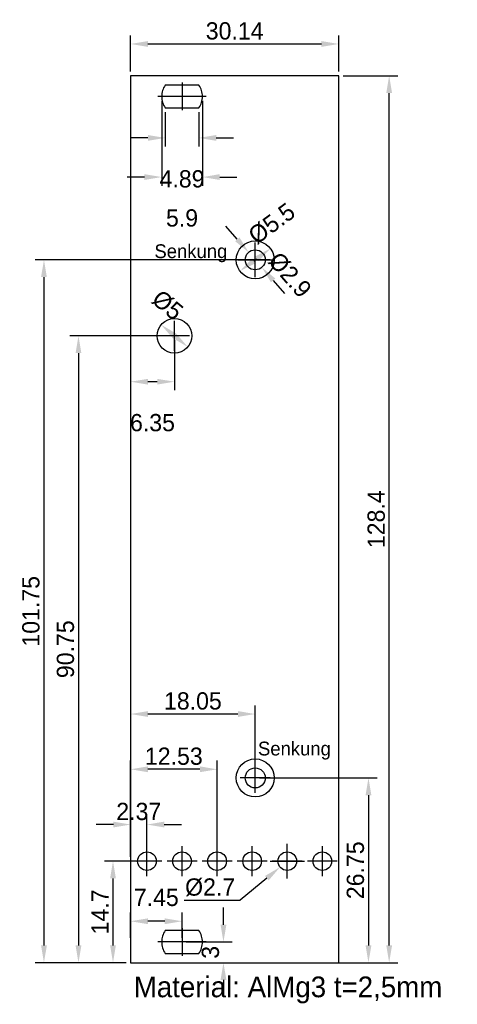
# Model space of a CAD drawing. Extents: x -24 to 40, y -9 to 134.
import ezdxf

# ---------------------------------------------------------------- set-up
doc = ezdxf.new("R2010")
doc.units = 0
doc.linetypes.add('CENTERLINE', pattern=[30, 12, -1.5, 3, -1.5, 12])
doc.layers.get('Defpoints').update_dxf_attribs({"true_color": 0xffffff})
for name, color, linetype, true_color in [('BEMASSUNG', 3, 'Continuous', 0x00ff00), ('Cutout', 1, 'Continuous', 0xff0000), ('Dimension', 7, 'Continuous', 0xffffff), ('INFO', 2, 'Continuous', 0xffff00), ('Origins', 1, 'Continuous', 0xff0000)]:
    doc.layers.add(name, color=color, linetype=linetype, true_color=true_color)
doc.styles.add('QCADDimTextStyle', font='txt')
doc.styles.add('textstyle0', font='txt')
doc.styles.add('textstyle1', font='txt')
doc.styles.add('textstyle2', font='txt')
doc.dimstyles.new('QCADDimStyle', dxfattribs={"dimtxt": 2.5, "dimasz": 2.5, "dimexe": 1.25, "dimexo": 0.625, "dimtad": 1, "dimtoh": 1, "dimdec": 4, "dimzin": 0, "dimdsep": 46, "dimtxsty": 'QCADDimTextStyle', "dimcen": 0.09, "dimadec": 0, "dimazin": 0, "dimtfac": 1, "dimtdec": 4, "dimtofl": 0, "dimtmove": 0, "dimatfit": 3, "dimfxl": 1, "dimtolj": 1, "dimtzin": 0, "dimarcsym": 0})

# ---------------------------------------------------------------- blocks, each defined once
blk = doc.blocks.new('*D1')
at = {"layer": 'BEMASSUNG', "color": 0, "lineweight": -2}
for p, q in [((-2.45, 120.12), (-2.45, 115.15)), ((2.45, 120.12), (2.45, 115.15)), ((-4.95, 116.4), (-7.45, 116.4)), ((4.95, 116.4), (7.45, 116.4))]:
    blk.add_line(p, q, dxfattribs=at)
at = {"layer": 'BEMASSUNG', "color": 0}
for points in [[(-4.95, 115.98), (-4.95, 116.82), (-2.45, 116.4)], [(4.95, 116.82), (4.95, 115.98), (2.45, 116.4)]]:
    blk.add_solid(points, dxfattribs=at)
at = {"layer": 'Defpoints', "color": 0}
for p in [(-2.45, 120.75), (2.45, 120.75), (2.45, 116.4)]:
    blk.add_point(p, dxfattribs=at)
at = {"layer": 'BEMASSUNG', "color": 0, "insert": (0, 110.46), "char_height": 2.5, "attachment_point": 5, "style": 'QCADDimTextStyle'}
blk.add_mtext('4.89', dxfattribs=at)
blk = doc.blocks.new('*D2')
at = {"layer": 'BEMASSUNG', "color": 0, "lineweight": -2}
for p, q in [((-2.95, 121.77), (-2.95, 109.48)), ((2.95, 121.77), (2.95, 109.48)), ((-5.45, 110.73), (-7.95, 110.73)), ((5.45, 110.73), (7.95, 110.73))]:
    blk.add_line(p, q, dxfattribs=at)
at = {"layer": 'BEMASSUNG', "color": 0}
for points in [[(-5.45, 110.32), (-5.45, 111.15), (-2.95, 110.73)], [(5.45, 111.15), (5.45, 110.32), (2.95, 110.73)]]:
    blk.add_solid(points, dxfattribs=at)
at = {"layer": 'Defpoints', "color": 0}
for p in [(-2.95, 122.4), (2.95, 122.4), (2.95, 110.73)]:
    blk.add_point(p, dxfattribs=at)
at = {"layer": 'BEMASSUNG', "color": 0, "insert": (0, 104.8), "char_height": 2.5, "attachment_point": 5, "style": 'QCADDimTextStyle'}
blk.add_mtext('5.9', dxfattribs=at)
blk = doc.blocks.new('*D3')
at = {"layer": 'BEMASSUNG', "color": 0, "lineweight": -2}
for p, q in [((23.32, 125.4), (31.25, 125.4)), ((30, -0.5), (30, 122.9)), ((23.32, -3), (31.25, -3))]:
    blk.add_line(p, q, dxfattribs=at)
at = {"layer": 'BEMASSUNG', "color": 0}
for points in [[(30.42, 122.9), (29.58, 122.9), (30, 125.4)], [(29.58, -0.5), (30.42, -0.5), (30, -3)]]:
    blk.add_solid(points, dxfattribs=at)
at = {"layer": 'Defpoints', "color": 0}
for p in [(22.69, 125.4), (30, 125.4), (22.69, -3)]:
    blk.add_point(p, dxfattribs=at)
at = {"layer": 'BEMASSUNG', "color": 0, "insert": (28.13, 61.2), "char_height": 2.5, "attachment_point": 5, "rotation": 90, "style": 'QCADDimTextStyle'}
blk.add_mtext('128.4', dxfattribs=at)
blk = doc.blocks.new('*D4')
at = {"layer": 'BEMASSUNG', "color": 0, "lineweight": -2}
for p, q in [((-7.45, 126.03), (-7.45, 131.25)), ((22.69, 126.03), (22.69, 131.25)), ((-4.95, 130), (20.19, 130))]:
    blk.add_line(p, q, dxfattribs=at)
at = {"layer": 'BEMASSUNG', "color": 0}
for points in [[(-4.95, 130.42), (-4.95, 129.58), (-7.45, 130)], [(20.19, 129.58), (20.19, 130.42), (22.69, 130)]]:
    blk.add_solid(points, dxfattribs=at)
at = {"layer": 'Defpoints', "color": 0}
for p in [(22.69, 130), (-7.45, 125.4), (22.69, 125.4)]:
    blk.add_point(p, dxfattribs=at)
at = {"layer": 'BEMASSUNG', "color": 0, "insert": (7.62, 131.88), "char_height": 2.5, "attachment_point": 5, "style": 'QCADDimTextStyle'}
blk.add_mtext('30.14', dxfattribs=at)
blk = doc.blocks.new('*D5')
at = {"layer": 'BEMASSUNG', "color": 0, "lineweight": -2}
for p, q in [((-7.45, 0.62), (-7.45, 4.25)), ((-2.5, 3), (-4.95, 3)), ((0, 0.62), (0, 4.25))]:
    blk.add_line(p, q, dxfattribs=at)
at = {"layer": 'BEMASSUNG', "color": 0}
for points in [[(-4.95, 3.42), (-4.95, 2.58), (-7.45, 3)], [(-2.5, 2.58), (-2.5, 3.42), (0, 3)]]:
    blk.add_solid(points, dxfattribs=at)
at = {"layer": 'Defpoints', "color": 0}
for p in [(-7.45, 3), (-7.45, 0), (0, 0)]:
    blk.add_point(p, dxfattribs=at)
at = {"layer": 'BEMASSUNG', "color": 0, "insert": (-3.73, 6.44), "char_height": 2.5, "attachment_point": 5, "style": 'QCADDimTextStyle'}
blk.add_mtext('7.45', dxfattribs=at)
blk = doc.blocks.new('*D6')
at = {"layer": 'BEMASSUNG', "color": 0, "lineweight": -2}
for p, q in [((6, 2.5), (6, 5)), ((0.62, 0), (7.25, 0)), ((0.62, -3), (7.25, -3)), ((6, -5.5), (6, -8))]:
    blk.add_line(p, q, dxfattribs=at)
at = {"layer": 'BEMASSUNG', "color": 0}
for points in [[(5.58, 2.5), (6.42, 2.5), (6, 0)], [(6.42, -5.5), (5.58, -5.5), (6, -3)]]:
    blk.add_solid(points, dxfattribs=at)
at = {"layer": 'Defpoints', "color": 0}
for p in [(0, 0), (0, -3), (6, -3)]:
    blk.add_point(p, dxfattribs=at)
at = {"layer": 'BEMASSUNG', "color": 0, "insert": (4.12, -1.5), "char_height": 2.5, "attachment_point": 5, "rotation": 90, "style": 'QCADDimTextStyle'}
blk.add_mtext('3', dxfattribs=at)
blk = doc.blocks.new('*D7')
at = {"layer": 'BEMASSUNG', "color": 0, "lineweight": -2}
for p, q in [((11.22, 23.75), (28.25, 23.75)), ((27, 21.25), (27, -0.5)), ((11.22, -3), (28.25, -3))]:
    blk.add_line(p, q, dxfattribs=at)
at = {"layer": 'BEMASSUNG', "color": 0}
for points in [[(27.42, 21.25), (26.58, 21.25), (27, 23.75)], [(26.58, -0.5), (27.42, -0.5), (27, -3)]]:
    blk.add_solid(points, dxfattribs=at)
at = {"layer": 'Defpoints', "color": 0}
for p in [(10.6, 23.75), (10.6, -3), (27, -3)]:
    blk.add_point(p, dxfattribs=at)
at = {"layer": 'BEMASSUNG', "color": 0, "insert": (25.12, 10.38), "char_height": 2.5, "attachment_point": 5, "rotation": 90, "style": 'QCADDimTextStyle'}
blk.add_mtext('26.75', dxfattribs=at)
blk = doc.blocks.new('*D8')
at = {"layer": 'BEMASSUNG', "color": 0, "lineweight": -2}
for p, q in [((-7.45, 87.12), (-7.45, 79.86)), ((-1.1, 87.12), (-1.1, 79.86)), ((-3.6, 81.11), (-4.95, 81.11))]:
    blk.add_line(p, q, dxfattribs=at)
at = {"layer": 'BEMASSUNG', "color": 0}
for points in [[(-4.95, 81.52), (-4.95, 80.69), (-7.45, 81.11)], [(-3.6, 80.69), (-3.6, 81.52), (-1.1, 81.11)]]:
    blk.add_solid(points, dxfattribs=at)
at = {"layer": 'Defpoints', "color": 0}
for p in [(-7.45, 87.75), (-1.1, 87.75), (-7.45, 81.11)]:
    blk.add_point(p, dxfattribs=at)
at = {"layer": 'BEMASSUNG', "color": 0, "insert": (-4.28, 75.17), "char_height": 2.5, "attachment_point": 5, "style": 'QCADDimTextStyle'}
blk.add_mtext('6.35', dxfattribs=at)
blk = doc.blocks.new('*D9')
at = {"layer": 'BEMASSUNG', "color": 0, "lineweight": -2}
for p, q in [((8, 101.73), (6.36, 103.61)), ((13.2, 95.77), (14.84, 93.89))]:
    blk.add_line(p, q, dxfattribs=at)
at = {"layer": 'BEMASSUNG', "color": 0}
for p, q in [((10.6, 96.25), (10.6, 101.25)), ((8.1, 98.75), (13.1, 98.75))]:
    blk.add_line(p, q, dxfattribs=at)
for points in [[(7.69, 101.45), (8.32, 102), (9.65, 99.84)], [(13.51, 96.05), (12.88, 95.5), (11.55, 97.66)]]:
    blk.add_solid(points, dxfattribs=at)
at = {"layer": 'Defpoints', "color": 0}
for p in [(9.65, 99.84), (11.55, 97.66)]:
    blk.add_point(p, dxfattribs=at)
at = {"layer": 'BEMASSUNG', "color": 0, "insert": (15.61, 96.56), "char_height": 2.5, "attachment_point": 5, "rotation": 311.1121, "style": 'QCADDimTextStyle'}
blk.add_mtext('%%c2.9', dxfattribs=at)
blk = doc.blocks.new('*D10')
at = {"layer": 'BEMASSUNG', "color": 0, "lineweight": -2}
blk.add_line((10.4, 98.6), (10.8, 98.9), dxfattribs=at)
at = {"layer": 'BEMASSUNG', "color": 0}
for points in [[(11.05, 98.56), (10.55, 99.23), (12.81, 100.38)], [(10.15, 98.94), (10.65, 98.27), (8.39, 97.12)]]:
    blk.add_solid(points, dxfattribs=at)
at = {"layer": 'Defpoints', "color": 0}
for p in [(12.81, 100.38), (8.39, 97.12)]:
    blk.add_point(p, dxfattribs=at)
at = {"layer": 'BEMASSUNG', "color": 0, "insert": (13, 104), "char_height": 2.5, "attachment_point": 5, "rotation": 36.4509, "style": 'QCADDimTextStyle'}
blk.add_mtext('%%c5.5', dxfattribs=at)
blk = doc.blocks.new('*D11')
at = {"layer": 'BEMASSUNG', "color": 0, "lineweight": -2}
for p, q in [((-5.71, 11.7), (-11.25, 11.7)), ((-10, 9.2), (-10, -0.5)), ((-8.07, -3), (-11.25, -3))]:
    blk.add_line(p, q, dxfattribs=at)
at = {"layer": 'BEMASSUNG', "color": 0}
for points in [[(-9.58, 9.2), (-10.42, 9.2), (-10, 11.7)], [(-10.42, -0.5), (-9.58, -0.5), (-10, -3)]]:
    blk.add_solid(points, dxfattribs=at)
at = {"layer": 'Defpoints', "color": 0}
for p in [(-5.08, 11.7), (-10, -3), (-7.45, -3)]:
    blk.add_point(p, dxfattribs=at)
at = {"layer": 'BEMASSUNG', "color": 0, "insert": (-11.88, 4.35), "char_height": 2.5, "attachment_point": 5, "rotation": 90, "style": 'QCADDimTextStyle'}
blk.add_mtext('14.7', dxfattribs=at)
blk = doc.blocks.new('*D12')
at = {"layer": 'BEMASSUNG', "color": 0, "lineweight": -2}
for p, q in [((-1.73, 87.75), (-16.25, 87.75)), ((-15, 85.25), (-15, -0.5)), ((-8.07, -3), (-16.25, -3))]:
    blk.add_line(p, q, dxfattribs=at)
at = {"layer": 'BEMASSUNG', "color": 0}
for points in [[(-14.58, 85.25), (-15.42, 85.25), (-15, 87.75)], [(-15.42, -0.5), (-14.58, -0.5), (-15, -3)]]:
    blk.add_solid(points, dxfattribs=at)
at = {"layer": 'Defpoints', "color": 0}
for p in [(-1.1, 87.75), (-15, -3), (-7.45, -3)]:
    blk.add_point(p, dxfattribs=at)
at = {"layer": 'BEMASSUNG', "color": 0, "insert": (-16.88, 42.38), "char_height": 2.5, "attachment_point": 5, "rotation": 90, "style": 'QCADDimTextStyle'}
blk.add_mtext('90.75', dxfattribs=at)
blk = doc.blocks.new('*D13')
at = {"layer": 'BEMASSUNG', "color": 0, "lineweight": -2}
for p, q in [((9.97, 98.75), (-21.25, 98.75)), ((-20, 96.25), (-20, -0.5)), ((-8.07, -3), (-21.25, -3))]:
    blk.add_line(p, q, dxfattribs=at)
at = {"layer": 'BEMASSUNG', "color": 0}
for points in [[(-19.58, 96.25), (-20.42, 96.25), (-20, 98.75)], [(-20.42, -0.5), (-19.58, -0.5), (-20, -3)]]:
    blk.add_solid(points, dxfattribs=at)
at = {"layer": 'Defpoints', "color": 0}
for p in [(10.6, 98.75), (-20, -3), (-7.45, -3)]:
    blk.add_point(p, dxfattribs=at)
at = {"layer": 'BEMASSUNG', "color": 0, "insert": (-21.88, 47.87), "char_height": 2.5, "attachment_point": 5, "rotation": 90, "style": 'QCADDimTextStyle'}
blk.add_mtext('101.75', dxfattribs=at)
blk = doc.blocks.new('*D14')
at = {"layer": 'BEMASSUNG', "color": 0, "lineweight": -2}
for p, q in [((-7.45, 12.32), (-7.45, 18.25)), ((-5.08, 12.32), (-5.08, 18.25)), ((-9.95, 17), (-12.45, 17)), ((-2.58, 17), (-0.08, 17))]:
    blk.add_line(p, q, dxfattribs=at)
at = {"layer": 'BEMASSUNG', "color": 0}
for points in [[(-9.95, 16.58), (-9.95, 17.42), (-7.45, 17)], [(-2.58, 17.42), (-2.58, 16.58), (-5.08, 17)]]:
    blk.add_solid(points, dxfattribs=at)
at = {"layer": 'Defpoints', "color": 0}
for p in [(-7.45, 17), (-7.45, 11.7), (-5.08, 11.7)]:
    blk.add_point(p, dxfattribs=at)
at = {"layer": 'BEMASSUNG', "color": 0, "insert": (-6.27, 18.88), "char_height": 2.5, "attachment_point": 5, "style": 'QCADDimTextStyle'}
blk.add_mtext('2.37', dxfattribs=at)
blk = doc.blocks.new('*D15')
at = {"layer": 'BEMASSUNG', "color": 0, "lineweight": -2}
for p, q in [((-7.45, 12.32), (-7.45, 26.25)), ((5.08, 12.32), (5.08, 26.25)), ((2.58, 25), (-4.95, 25))]:
    blk.add_line(p, q, dxfattribs=at)
at = {"layer": 'BEMASSUNG', "color": 0}
for points in [[(-4.95, 25.42), (-4.95, 24.58), (-7.45, 25)], [(2.58, 24.58), (2.58, 25.42), (5.08, 25)]]:
    blk.add_solid(points, dxfattribs=at)
at = {"layer": 'Defpoints', "color": 0}
for p in [(-7.45, 25), (-7.45, 11.7), (5.08, 11.7)]:
    blk.add_point(p, dxfattribs=at)
at = {"layer": 'BEMASSUNG', "color": 0, "insert": (-1.19, 26.88), "char_height": 2.5, "attachment_point": 5, "style": 'QCADDimTextStyle'}
blk.add_mtext('12.53', dxfattribs=at)
blk = doc.blocks.new('*D16')
at = {"layer": 'BEMASSUNG', "color": 0, "lineweight": -2}
blk.add_line((-1.1, 87.75), (-1.1, 87.75), dxfattribs=at)
at = {"layer": 'BEMASSUNG', "color": 0}
for points in [[(-0.83, 88.07), (-1.37, 87.43), (-3.02, 89.35)], [(-1.37, 87.43), (-0.83, 88.07), (0.82, 86.15)]]:
    blk.add_solid(points, dxfattribs=at)
at = {"layer": 'Defpoints', "color": 0}
for p in [(-3.02, 89.35), (0.82, 86.15)]:
    blk.add_point(p, dxfattribs=at)
at = {"layer": 'BEMASSUNG', "color": 0, "insert": (-2.1, 92.19), "char_height": 2.5, "attachment_point": 5, "rotation": 320.1944, "style": 'QCADDimTextStyle'}
blk.add_mtext('%%c5', dxfattribs=at)
blk = doc.blocks.new('*D17')
at = {"layer": 'BEMASSUNG', "color": 0}
for p, q in [((15.24, 9.2), (15.24, 14.2)), ((12.74, 11.7), (17.74, 11.7))]:
    blk.add_line(p, q, dxfattribs=at)
at = {"layer": 'BEMASSUNG', "color": 0, "lineweight": -2}
for p in [(12.28, 9.24), (0.32, 6.03)]:
    blk.add_line(p, (8.44, 6.03), dxfattribs=at)
at = {"layer": 'BEMASSUNG', "color": 0}
blk.add_solid([(12.55, 8.92), (12.02, 9.56), (14.2, 10.84)], dxfattribs=at)
at = {"layer": 'Defpoints', "color": 0}
for p in [(16.28, 12.56), (14.2, 10.84)]:
    blk.add_point(p, dxfattribs=at)
at = {"layer": 'BEMASSUNG', "color": 0, "insert": (4.07, 7.91), "char_height": 2.5, "attachment_point": 5, "style": 'QCADDimTextStyle'}
blk.add_mtext('%%c2.7', dxfattribs=at)
blk = doc.blocks.new('*D18')
at = {"layer": 'BEMASSUNG', "color": 0, "lineweight": -2}
for p, q in [((-7.45, 36.35), (-7.45, 31.75)), ((10.6, 24.38), (10.6, 34.25)), ((8.1, 33), (-4.95, 33))]:
    blk.add_line(p, q, dxfattribs=at)
at = {"layer": 'BEMASSUNG', "color": 0}
for points in [[(-4.95, 33.42), (-4.95, 32.58), (-7.45, 33)], [(8.1, 32.58), (8.1, 33.42), (10.6, 33)]]:
    blk.add_solid(points, dxfattribs=at)
at = {"layer": 'Defpoints', "color": 0}
for p in [(-7.45, 36.98), (-7.45, 33), (10.6, 23.75)]:
    blk.add_point(p, dxfattribs=at)
at = {"layer": 'BEMASSUNG', "color": 0, "insert": (1.57, 34.88), "char_height": 2.5, "attachment_point": 5, "style": 'QCADDimTextStyle'}
blk.add_mtext('18.05', dxfattribs=at)

msp = doc.modelspace()

# ---------------------------------------------------------------- linework, layer by layer
at = {"layer": 'Cutout'}
for p, q in [((2.445, 124.05), (-2.445, 124.05)), ((-2.445, 120.75), (2.445, 120.75)), ((-6.355, 11.7), (-6.355, 11.7)), ((-3.805, 11.7), (-3.805, 11.7)), ((3.805, 11.7), (3.805, 11.7)), ((6.355, 11.7), (6.355, 11.7)), ((8.885, 11.7), (8.885, 11.7)), ((11.435, 11.7), (11.435, 11.7)), ((19.045, 11.7), (19.045, 11.7)), ((21.595, 11.7), (21.595, 11.7)), ((-5.15, 11.2), (-5.15, 11.2)), ((10.09, 11.2), (10.09, 11.2)), ((2.445, 1.65), (-2.445, 1.65)), ((-2.445, -1.65), (2.445, -1.65))]:
    msp.add_line(p, q, dxfattribs=at)
for centre, radius in [((10.6, 98.75), 2.75), ((10.6, 98.75), 1.45), ((-1.1, 87.75), 2.5), ((10.6, 23.75), 2.75), ((10.6, 23.75), 1.45), ((-5.08, 11.7), 1.35), ((0, 11.7), 1.35), ((5.08, 11.7), 1.35), ((10.16, 11.7), 1.35), ((15.24, 11.7), 1.35), ((20.32, 11.7), 1.35)]:
    msp.add_circle(centre, radius, dxfattribs=at)
for centre, start, end in [((0, 122.4), 145.99108, 180.00002), ((0, 122.4), 0, 34.00894), ((0, 122.4), 180.00002, 214.00892), ((0, 122.4), 325.99106, 0), ((0, 0), 145.99108, 180.00002), ((0, 0), 0, 34.00894), ((0, 0), 325.99106, 0), ((0, 0), 180.00002, 214.00892)]:
    msp.add_arc(centre, 2.95, start, end, dxfattribs=at)
at = {"layer": 'Dimension'}
for p, q in [((22.69, 125.4), (-7.45, 125.4)), ((-7.45, 125.4), (-7.45, -3)), ((22.69, -3), (22.69, 125.4)), ((-7.45, -3), (22.69, -3))]:
    msp.add_line(p, q, dxfattribs=at)
at = {"layer": 'Origins', "linetype": 'CENTERLINE'}
for p, q in [((0, 124.4), (0, 120.4)), ((3.5, 122.4), (-3.5, 122.4)), ((10.6, 96.58), (10.6, 100.92)), ((12.77, 98.75), (8.43, 98.75)), ((-1.1, 85.58), (-1.1, 89.92)), ((1.07, 87.75), (-3.27, 87.75)), ((10.6, 21.58), (10.6, 25.92)), ((12.77, 23.75), (8.43, 23.75)), ((-5.08, 9.53), (-5.08, 13.87)), ((0, 9.53), (0, 13.87)), ((5.08, 9.53), (5.08, 13.87)), ((10.16, 9.53), (10.16, 13.87)), ((15.24, 9.53), (15.24, 13.87)), ((20.32, 9.53), (20.32, 13.87)), ((-2.91, 11.7), (-7.25, 11.7)), ((2.17, 11.7), (-2.17, 11.7)), ((7.25, 11.7), (2.91, 11.7)), ((12.33, 11.7), (7.99, 11.7)), ((17.41, 11.7), (13.07, 11.7)), ((22.49, 11.7), (18.15, 11.7)), ((0, 2), (0, -2)), ((3.5, 0), (-3.5, 0))]:
    msp.add_line(p, q, dxfattribs=at)

# ---------------------------------------------------------------- texts
at = {"layer": 'INFO', "attachment_point": 1}
for s, insert, char_height, style in [('Senkung', (-4, 101), 2, 'textstyle0'), ('Senkung', (11, 29), 2, 'textstyle1'), ('Material: AlMg3 t=2,5mm ', (-7, -5), 3, 'textstyle2')]:
    msp.add_mtext(s, dxfattribs=dict(at, insert=insert, char_height=char_height, style=style))

# ---------------------------------------------------------------- dimensions: what is measured, and where the dimension line sits
at = {"layer": 'BEMASSUNG'}
for base, p1, p2, picture, middle in [((22.69, 130), (-7.45, 125.4), (22.69, 125.4), '*D4', (7.62, 131.875)), ((2.95, 110.733), (-2.95, 122.4), (2.95, 122.4), '*D2', (0, 104.796)), ((2.445, 116.401), (-2.445, 120.75), (2.445, 120.75), '*D1', (0, 110.463)), ((-7.45, 81.107), (-1.1, 87.75), (-7.45, 87.75), '*D8', (-4.275, 75.17)), ((-7.45, 3), (0, 0), (-7.45, 0), '*D5', (-3.725, 6.438))]:
    dim = msp.add_linear_dim(base=base, p1=p1, p2=p2, dimstyle='QCADDimStyle', override={"dimtxt": 2.5, "dimasz": 2.5, "dimexe": 1.25, "dimexo": 0.625, "dimgap": 0.625, "dimtad": 1, "dimdec": 2, "dimzin": 8, "dimcen": 2.5, "dimclrd": 0, "dimclre": 0, "dimclrt": 0, "dimtdec": 2, "dimtmove": 2, "dimtolj": 0, "dimtzin": 8}, dxfattribs=at)
    dim.commit()
    dim.dimension.update_dxf_attribs({"geometry": picture, "text_midpoint": middle})
for base, p1, p2, picture, middle in [((30, 125.4), (22.69, -3), (22.69, 125.4), '*D3', (28.125, 61.2)), ((-20, -3), (10.6, 98.75), (-7.45, -3), '*D13', (-21.875, 47.875)), ((-15, -3), (-1.1, 87.75), (-7.45, -3), '*D12', (-16.875, 42.375)), ((27, -3), (10.6, 23.75), (10.6, -3), '*D7', (25.125, 10.375)), ((-10, -3), (-5.08, 11.7), (-7.45, -3), '*D11', (-11.875, 4.35)), ((6, -3), (0, 0), (0, -3), '*D6', (4.125, -1.5))]:
    dim = msp.add_linear_dim(base=base, p1=p1, p2=p2, angle=90, dimstyle='QCADDimStyle', override={"dimtxt": 2.5, "dimasz": 2.5, "dimexe": 1.25, "dimexo": 0.625, "dimgap": 0.625, "dimtad": 1, "dimdec": 2, "dimzin": 8, "dimcen": 2.5, "dimclrd": 0, "dimclre": 0, "dimclrt": 0, "dimtdec": 2, "dimtmove": 2, "dimtolj": 0, "dimtzin": 8}, dxfattribs=at)
    dim.commit()
    dim.dimension.update_dxf_attribs({"geometry": picture, "text_midpoint": middle})
for p1, p2, picture, middle in [((12.812, 100.384), (8.388, 97.116), '*D10', (13, 104)), ((11.553, 97.658), (9.647, 99.842), '*D9', (15.612, 96.557)), ((0.821, 86.15), (-3.021, 89.35), '*D16', (-2.1, 92.19))]:
    dim = msp.add_diameter_dim_2p(p1=p1, p2=p2, dimstyle='QCADDimStyle', override={"dimtxt": 2.5, "dimasz": 2.5, "dimexe": 1.25, "dimexo": 0.625, "dimgap": 0.625, "dimtad": 1, "dimdec": 2, "dimzin": 8, "dimcen": 2.5, "dimclrd": 0, "dimclre": 0, "dimclrt": 0, "dimtdec": 2, "dimtmove": 2, "dimtolj": 0, "dimtzin": 8}, dxfattribs=at)
    dim.commit()
    dim.dimension.update_dxf_attribs({"geometry": picture, "text_midpoint": middle, "dimtype": 163})
for base, p1, p2, picture, middle in [((-7.454, 33), (10.6, 23.75), (-7.454, 36.977), '*D18', (1.573, 34.875)), ((-7.45, 25), (5.08, 11.7), (-7.45, 11.7), '*D15', (-1.185, 26.875)), ((-7.45, 17), (-5.08, 11.7), (-7.45, 11.7), '*D14', (-6.265, 18.875))]:
    dim = msp.add_linear_dim(base=base, p1=p1, p2=p2, dimstyle='QCADDimStyle', override={"dimtxt": 2.5, "dimasz": 2.5, "dimexe": 1.25, "dimexo": 0.625, "dimgap": 0.625, "dimtad": 1, "dimdec": 2, "dimzin": 8, "dimcen": 2.5, "dimclrd": 0, "dimclre": 0, "dimclrt": 0, "dimtdec": 2, "dimtmove": 2, "dimtolj": 0, "dimtzin": 8}, dxfattribs=at)
    dim.commit()
    dim.dimension.update_dxf_attribs({"geometry": picture, "text_midpoint": middle, "dimtype": 160})
dim = msp.add_diameter_dim_2p(p1=(16.277, 12.564), p2=(14.203, 10.836), dimstyle='QCADDimStyle', override={"dimtxt": 2.5, "dimasz": 2.5, "dimexe": 1.25, "dimexo": 0.625, "dimgap": 0.625, "dimtad": 1, "dimdec": 2, "dimzin": 8, "dimcen": 2.5, "dimclrd": 0, "dimclre": 0, "dimclrt": 0, "dimtdec": 2, "dimtmove": 2, "dimtolj": 0, "dimtzin": 8}, dxfattribs=at)
dim.commit()
dim.dimension.update_dxf_attribs({"geometry": '*D17', "text_midpoint": (4.066, 7.909)})

doc.saveas('drawing.dxf')
